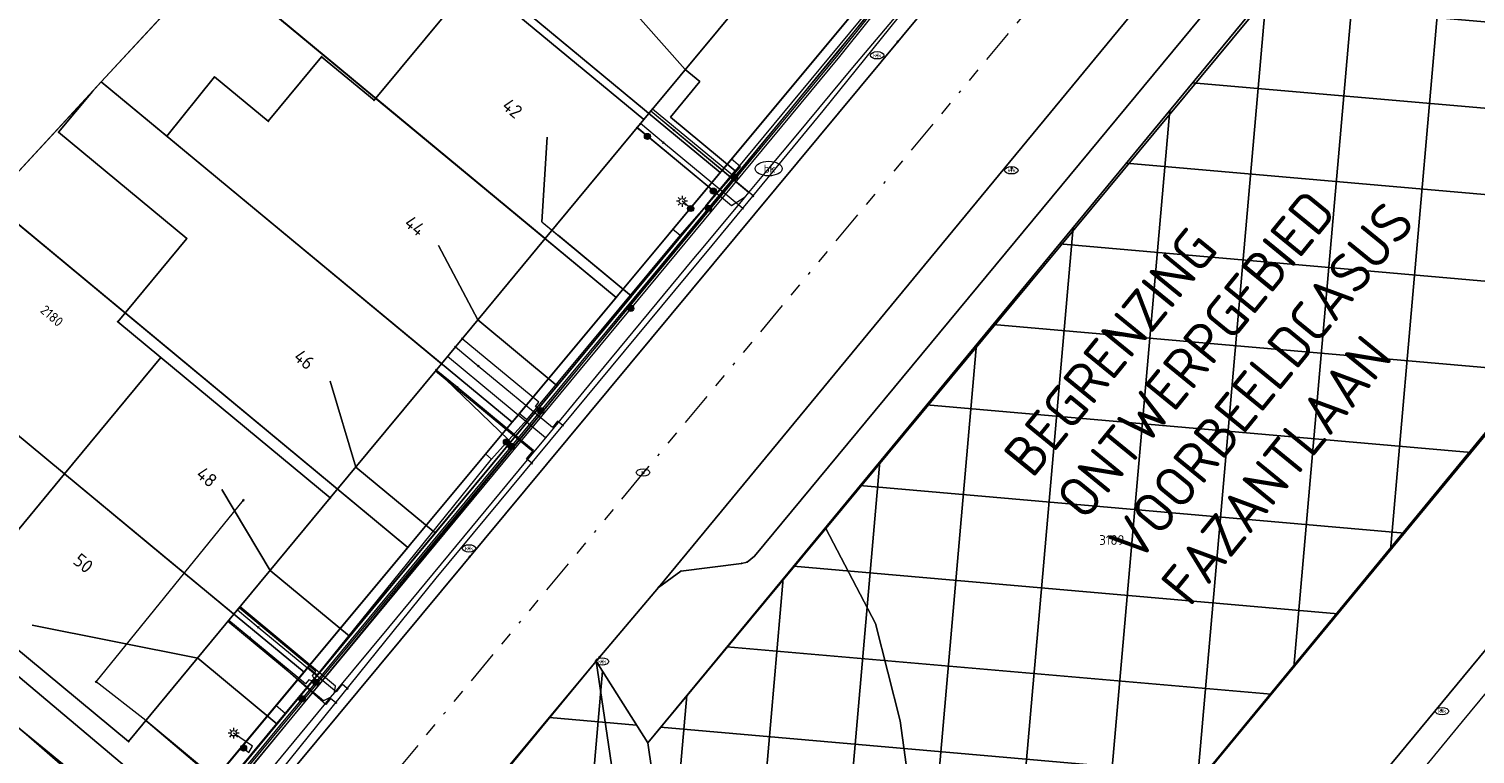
# Model space of a CAD drawing. Header units: metres. Extents: x 94073 to 94369, y 474661 to 474834.
# Tile 11 of 20: x 94110 to 94163, y 474731 to 474758. Entities that reach past the tile are written whole.
import ezdxf
from ezdxf.enums import TextEntityAlignment as Align
from ezdxf.lldxf.tags import DXFTag

# ---------------------------------------------------------------- set-up
doc = ezdxf.new("R2010")
doc.units = ezdxf.units.M
doc.linetypes.add('RI-OVERIG-SO', pattern=[17, 5, -2, 2, -2, 0, -2, 2, -2])
for name, color, linetype in [('A-Klic', 7, 'Continuous'), ('B-WE-AL-PLAATSBEPALINGSPUNT-G', 252, 'Continuous'), ('B-WE-KG-GRENS_PERCEEL-T18', 1, 'Continuous'), ('B-WE-OG-BEBOUWING_HUISNUMMER-T18', 2, 'Continuous'), ('N-Begrenzing speelplek', 10, 'Continuous')]:
    doc.layers.add(name, color=color, linetype=linetype)
for name, color, linetype, lineweight in [('B-WE-GR-BEPLANTING_CULTUUR_HEESTERS-G', 96, 'Continuous', 18), ('B-WE-GR-GROENVOORZIENING-G', 96, 'Continuous', 18), ('B-WE-IE-MEUBILAIR-S', 252, 'Continuous', 18), ('B-WE-KG-GRENS_KADASTRAAL-G', 150, 'KG-KADASTRAAL-SO', 18), ('B-WE-KG-GRENS_PERCEEL-G', 150, 'KG-PERCEEL-SO', 18), ('B-WE-KG-KADASTRAAL_PAND-G', 3, 'Continuous', 18), ('B-WE-KL-DATA-G', 90, 'KL-DATA-N', 20), ('B-WE-KL-DATA_HULPSTUK-S', 90, 'Continuous', 20), ('B-WE-KL-DATA_KABELBED-G', 90, 'Continuous', 20), ('B-WE-KL-ET_LS-G', 190, 'KL-LS-N', 20), ('B-WE-KL-ET_LS_HULPSTUK-S', 190, 'Continuous', 20), ('B-WE-KL-ET_MS-G', 130, 'KL-MS-N', 20), ('B-WE-KL-GAS_LD-G', 50, 'KL-GAS-LD-N', 20), ('B-WE-KL-GAS_LD_HULPSTUK-S', 50, 'Continuous', 20), ('B-WE-KL-WATER-G', 170, 'KL-WATER-N', 20), ('B-WE-KL-WATER-S', 170, 'Continuous', 20), ('B-WE-OG-TERREIN_ERF-G', 252, 'Continuous', 18), ('B-WE-RI-VRIJVERVAL-G', 210, 'RI-OVERIG-SO', 18), ('B-WE-RI-VRIJVERVAL_HULPSTUK-S', 210, 'Continuous', 25), ('B-WE-VH-OPENVERHARDING_BETONSTRAATSTEEN-G', 252, 'Continuous', 18), ('B-WE-VH-OPENVERHARDING_TEGEL-G', 252, 'Continuous', 18)]:
    doc.layers.add(name, color=color, linetype=linetype, lineweight=lineweight)
doc.styles.add('NLCS-ISO', font='txt')
doc.styles.add('NLCS-ISO-M200-T18', font='txt', dxfattribs={"height": 1.8})
doc.styles.get("Standard").update_dxf_attribs({"font": 'arial.ttf'})
tags = doc.linetypes.add('KG-KADASTRAAL-SO', pattern='A,5.5,-2,["K",Standard,S=1.8,R=0,X=0,Y=-0.9],-2,5.5,-2,[5,NLCS.SHX,S=0.75,R=0,X=0,Y=0],-2', length=19).pattern_tags.tags
tags[6] = DXFTag(74, 10)
tags = doc.linetypes.add('KG-PERCEEL-SO', pattern='A,5.5,-2,["P",Standard,S=1.8,R=0,X=-0.5,Y=-0.9],-2,5.5,-2,[5,NLCS.SHX,S=0.75,R=0,X=0,Y=0],-2', length=19).pattern_tags.tags
tags[6] = DXFTag(74, 10)
tags = doc.linetypes.add('KL-DATA-N', pattern='A,4,-1,[101,NLCS.shx,S=0.5,R=0,X=0,Y=0],-1,4,-1,["D",Standard,S=1,R=0,X=-0.25,Y=-0.5],-1.5', length=12.5).pattern_tags.tags
tags[18] = DXFTag(74, 10)
tags = doc.linetypes.add('KL-GAS-LD-N', pattern='A,4,-1,[69,NLCS.shx,S=0.5,R=0,X=0,Y=0],-1,4,-1,["L",Standard,S=1,R=0,X=0.25,Y=-0.5],-2', length=13).pattern_tags.tags
tags[18] = DXFTag(74, 10)
tags = doc.linetypes.add('KL-LS-N', pattern='A,4,-1,[103,NLCS.shx,S=0.75,R=0,X=0,Y=0],-1,4,-1,["L",Standard,S=1,R=0,X=0,Y=-0.5],-2', length=13).pattern_tags.tags
tags[18] = DXFTag(74, 10)
tags = doc.linetypes.add('KL-MS-N', pattern='A,4,-1,[103,NLCS.shx,S=0.75,R=0,X=0,Y=0],-1,4,-1,["M",Standard,S=1,R=0,X=0,Y=-0.5],-2', length=13).pattern_tags.tags
tags[18] = DXFTag(74, 10)
doc.linetypes.add('KL-WATER-N', pattern='A,7,-0.5,[168,NLCS.shx,S=0.75,R=0,X=0.75,Y=0],-2', length=9.5)

# ---------------------------------------------------------------- blocks, each defined once
blk = doc.blocks.new('SIE-MEUBILAIR_PUT_KOLK-SO')
blk.add_ellipse((0, 0), major_axis=(1.25, 0), ratio=0.54)
at = {"style": 'NLCS-ISO'}
blk.add_text('klk', height=0.75, dxfattribs=at).set_placement((0.03, 0), align=Align.MIDDLE_CENTER)
blk = doc.blocks.new('SIE-MEUBILAIR_PUT_RIOOLPUT-SO')
blk.add_ellipse((0, 0), major_axis=(1.25, 0), ratio=0.54)
at = {"style": 'NLCS-ISO'}
blk.add_text('ri', height=0.75, dxfattribs=at).set_placement((-0.04, 0.07), align=Align.MIDDLE_CENTER)
blk = doc.blocks.new('SKL-WTB_HULP_OVERIG-SO')
at = {"color": 0, "linetype": 'ByBlock', "lineweight": 18}
for points in [[(-0.14, 0.14), (0.14, -0.14)], [(0.14, 0.14), (-0.14, -0.14)]]:
    blk.add_lwpolyline(points, dxfattribs=at)
at = {"color": 0, "linetype": 'ByBlock', "lineweight": 18, "style": 'NLCS-ISO', "flags": 1}
for tag, p in [('TYPE', (1.5, 0)), ('OMSCHRIJVING', (1.5, -3)), ('LABEL', (1.5, -1.5))]:
    blk.add_attdef(tag, p, '', height=1, dxfattribs=at)
blk = doc.blocks.new('SKL-WTB_HULP_MOF-SO')
at = {"linetype": 'ByBlock', "lineweight": 18}
h = blk.add_hatch(color=0, dxfattribs=at)
h.dxf.hatch_style = 1
h.paths.add_polyline_path([(-0.5625, 0, 1), (0.5625, 0, 1)])
at = {"color": 0, "linetype": 'ByBlock', "lineweight": 18}
blk.add_circle((0, 0), 0.5625, dxfattribs=at)
at = {"color": 0, "linetype": 'ByBlock', "lineweight": 18, "style": 'NLCS-ISO', "flags": 1}
for tag, p in [('TYPE', (1.5, 0)), ('OMSCHRIJVING', (1.5, -3)), ('LABEL', (1.5, -1.5))]:
    blk.add_attdef(tag, p, '', height=1, dxfattribs=at)
blk = doc.blocks.new('SIE-MEUBILAIR_PAAL_LICHTMAST-SO')
for points in [[(-0.62, 0), (-1, 0)], [(-0.71, 0.71), (-0.44, 0.44)], [(0, 1), (0, 0.62)], [(0.44, 0.44), (0.71, 0.71)], [(1, 0), (0.62, 0)], [(-0.71, -0.71), (-0.44, -0.44)], [(0, -0.62), (0, -1)], [(0.44, -0.44), (0.71, -0.71)]]:
    blk.add_lwpolyline(points)
blk.add_circle((0, 0), 0.5)
blk = doc.blocks.new('SKL-WATER_BRANDKRAAN_BRANDPUT-SO')
at = {"color": 0, "linetype": 'ByBlock', "lineweight": 18}
blk.add_ellipse((0, 0), major_axis=(2.5, 0), ratio=0.54, dxfattribs=at)
at = {"color": 0, "linetype": 'ByBlock', "lineweight": 18, "style": 'NLCS-ISO'}
blk.add_text('bk', height=1.5, dxfattribs=at).set_placement((0.16, 0), align=Align.MIDDLE_CENTER)
blk = doc.blocks.new('SRI-HULP_OVERIG-SO')
at = {"color": 0, "linetype": 'ByBlock', "lineweight": 18}
for points in [[(-0.14, 0.14), (0.14, -0.14)], [(0.14, 0.14), (-0.14, -0.14)]]:
    blk.add_lwpolyline(points, dxfattribs=at)
at = {"color": 0, "linetype": 'ByBlock', "lineweight": 18, "style": 'NLCS-ISO', "flags": 1}
for tag, p in [('TYPE', (1.5, 0)), ('OMSCHRIJVING', (1.5, -3)), ('LABEL', (1.5, -1.5))]:
    blk.add_attdef(tag, p, '', height=1, dxfattribs=at)
blk = doc.blocks.new('A$C8e28291b')
at = {"layer": 'B-WE-KL-DATA-G', "ltscale": 0.25, "flags": 128}
for points in [[(94180.901, 474813.144), (94181.294, 474812.817), (94170.672, 474800.064), (94151.891, 474777.271), (94154.482, 474775.137), (94135.946, 474752.761), (94101.646, 474711.38), (94088.81, 474719.964), (94082.052, 474724.479), (94078.855, 474719.693), (94078.19, 474720.165), (94078.907, 474721.174)], [(94131, 474760), (94134.096, 474756.495), (94134.638, 474756.046), (94133.557, 474754.742), (94135.946, 474752.761), (94101.646, 474711.38), (94088.81, 474719.964), (94082.052, 474724.479), (94078.855, 474719.693), (94078.19, 474720.165), (94078.907, 474721.174)], [(94129, 474754), (94128.813, 474750.876), (94132.114, 474748.138), (94101.646, 474711.38), (94088.81, 474719.964), (94082.052, 474724.479), (94078.855, 474719.693), (94078.19, 474720.165), (94078.907, 474721.174)], [(94133.908, 474750.368), (94136.134, 474752.907), (94135.79, 474753.193)], [(94133.908, 474750.368), (94133.631, 474750.6)], [(94128.25, 474743.576), (94133.908, 474750.368)], [(94125, 474750), (94126.441, 474747.258), (94129.371, 474744.829), (94101.646, 474711.38), (94088.81, 474719.964), (94082.052, 474724.479), (94078.855, 474719.693), (94078.19, 474720.165), (94078.907, 474721.174)], [(94121, 474745), (94121.94, 474741.826), (94124.87, 474739.398), (94101.646, 474711.38), (94088.81, 474719.964), (94082.052, 474724.479), (94078.855, 474719.693), (94078.19, 474720.165), (94078.907, 474721.174)], [(94128.25, 474743.576), (94127.972, 474743.809)], [(94126.955, 474742.118), (94128.25, 474743.576)], [(94120.521, 474734.15), (94126.955, 474742.118)], [(94126.955, 474742.118), (94126.724, 474742.311)], [(94117, 474741), (94118.781, 474738.015), (94121.711, 474735.587), (94101.646, 474711.38), (94088.81, 474719.964), (94082.052, 474724.479), (94078.855, 474719.693), (94078.19, 474720.165), (94078.907, 474721.174)], [(94110, 474736), (94116.108, 474734.783), (94119.034, 474732.358), (94101.646, 474711.38), (94088.81, 474719.964), (94082.052, 474724.479), (94078.855, 474719.693), (94078.19, 474720.165), (94078.907, 474721.174)], [(94119.34, 474732.737), (94120.521, 474734.15)], [(94120.521, 474734.15), (94120.169, 474734.444)], [(94119.34, 474732.737), (94118.99, 474733.029)], [(94104.603, 474715.021), (94119.34, 474732.737)]]:
    blk.add_lwpolyline(points, dxfattribs=at)
at = {"layer": 'B-WE-KL-DATA_KABELBED-G', "ltscale": 0.25, "flags": 128}
for points in [[(94161.013, 474788.341), (94151.891, 474777.271), (94154.482, 474775.137), (94135.946, 474752.761)], [(94149.494, 474770.895), (94149.004, 474768.743), (94141.28, 474759.04), (94139.655, 474757.083), (94133.864, 474750.001), (94117.349, 474729.858), (94117.314, 474729.815)], [(94134.096, 474756.495), (94131, 474760)], [(94135.946, 474752.761), (94133.557, 474754.742), (94134.638, 474756.046), (94134.096, 474756.495)], [(94128.813, 474750.876), (94129, 474754)], [(94132.114, 474748.138), (94135.946, 474752.761)], [(94128.813, 474750.876), (94129.421, 474750.37)], [(94132.114, 474748.138), (94129.421, 474750.37)], [(94126.441, 474747.258), (94125, 474750)], [(94129.371, 474744.829), (94132.114, 474748.138)], [(94129.371, 474744.829), (94126.441, 474747.258)], [(94121.94, 474741.826), (94121, 474745)], [(94124.87, 474739.398), (94129.371, 474744.829)], [(94124.87, 474739.398), (94121.94, 474741.826)], [(94118.781, 474738.015), (94117, 474741)], [(94112.359, 474733.907), (94117.793, 474740.605)], [(94121.711, 474735.587), (94124.87, 474739.398)], [(94121.711, 474735.587), (94118.781, 474738.015)], [(94116.108, 474734.783), (94110, 474736)], [(94119.034, 474732.358), (94121.711, 474735.587)], [(94119.034, 474732.358), (94116.108, 474734.783)], [(94115.238, 474726.975), (94116.79, 474729.023), (94117.236, 474729.562), (94117.428, 474729.793), (94117.349, 474729.858), (94114.194, 474732.473), (94112.359, 474733.907)], [(94117.314, 474729.815), (94114.191, 474732.469)], [(94113.291, 474725.429), (94119.034, 474732.358)]]:
    blk.add_lwpolyline(points, dxfattribs=at)
at = {"layer": 'B-WE-KL-ET_LS-G', "ltscale": 0.25, "flags": 128}
for points in [[(94131.126, 474785.315), (94150.04, 474769.767), (94139.791, 474756.973), (94116.37, 474728.713), (94116.262, 474728.553), (94116.186, 474728.375), (94116.146, 474728.186), (94116.143, 474727.992)], [(94130.837, 474784.974), (94137.81, 474779.237), (94149.642, 474769.511), (94139.673, 474757.067), (94120.471, 474733.892), (94119.13, 474732.279), (94116.578, 474729.199)], [(94135.914, 474752.532), (94132.892, 474755.036)], [(94132.703, 474754.024), (94132.318, 474754.343)], [(94135.136, 474752.008), (94132.703, 474754.024)], [(94134.957, 474751.377), (94134.857, 474751.459), (94135.228, 474751.922), (94135.136, 474752.008)], [(94134.299, 474751.366), (94133.979, 474751.632)], [(94128.765, 474743.906), (94128.573, 474744.065), (94128.7, 474744.219), (94125.871, 474746.563)], [(94127.5, 474742.748), (94127.581, 474742.828), (94124.914, 474745.408)], [(94127.68, 474742.597), (94127.5, 474742.748)], [(94120.471, 474733.892), (94120.342, 474734.134), (94120.47, 474734.288), (94117.639, 474736.63)], [(94120.471, 474733.892), (94120.215, 474733.98), (94120.087, 474733.826), (94117.257, 474736.168)], [(94117.802, 474731.46), (94117.991, 474731.297), (94118.135, 474731.531), (94117.436, 474732.01)]]:
    blk.add_lwpolyline(points, dxfattribs=at)
at = {"layer": 'B-WE-KL-ET_MS-G', "ltscale": 0.25, "flags": 128}
blk.add_lwpolyline([(94159.537, 474680.966), (94140.096, 474697.266), (94122.138, 474712.329), (94121.829, 474712.656), (94121.542, 474712.998), (94121.277, 474713.355), (94121.037, 474713.725), (94120.782, 474714.184), (94120.564, 474714.656), (94120.385, 474715.14), (94120.246, 474715.632), (94120.157, 474716.308), (94120.143, 474716.989), (94120.204, 474717.668), (94120.338, 474718.336), (94120.544, 474718.986), (94120.82, 474719.609), (94121.163, 474720.198), (94121.568, 474720.747), (94122.728, 474722.129), (94116.501, 474727.304), (94116.339, 474727.435), (94116.209, 474727.598), (94116.117, 474727.786), (94116.068, 474727.989), (94116.064, 474728.197), (94116.105, 474728.402), (94116.189, 474728.593), (94116.312, 474728.761), (94139.732, 474757.02), (94149.841, 474769.639), (94130.98, 474785.143)], dxfattribs=at)
at = {"layer": 'B-WE-KL-GAS_LD-G', "ltscale": 0.25, "flags": 128}
for points in [[(94097.152, 474703.327), (94124.91, 474737.725), (94135.093, 474750.004), (94139.19, 474754.971), (94149.596, 474767.887)], [(94133.675, 474754.257), (94132.828, 474754.959)], [(94133.292, 474753.795), (94132.445, 474754.497)], [(94136.219, 474751.37), (94133.292, 474753.795)], [(94136.601, 474751.833), (94133.675, 474754.257)], [(94126.463, 474745.553), (94125.616, 474746.255)], [(94125.684, 474744.77), (94124.914, 474745.408)], [(94129.582, 474743.359), (94129.39, 474743.518), (94129.198, 474743.287), (94126.463, 474745.553)], [(94128.433, 474741.973), (94128.241, 474742.133), (94128.496, 474742.441), (94125.684, 474744.77)], [(94118.346, 474735.915), (94117.576, 474736.553)], [(94118.027, 474735.53), (94117.257, 474736.168)], [(94121.628, 474733.658), (94121.434, 474733.815), (94121.213, 474733.542), (94118.346, 474735.915)], [(94121.207, 474733.136), (94121.012, 474733.293), (94120.837, 474733.075), (94118.027, 474735.53)]]:
    blk.add_lwpolyline(points, dxfattribs=at)
at = {"layer": 'B-WE-KL-WATER-G', "ltscale": 0.25, "flags": 128}
for points in [[(94192.361, 474818.721), (94187.439, 474812.616), (94183.563, 474807.807), (94173.785, 474796.234), (94172.099, 474794.239), (94164.552, 474785.308), (94140.271, 474756.573), (94138.179, 474754.049), (94137.176, 474752.839), (94136.438, 474751.956), (94136.278, 474751.764), (94134.743, 474749.927), (94134.409, 474749.523), (94130.818, 474745.184), (94128.938, 474742.912), (94128.494, 474742.376), (94126.736, 474740.252), (94123.145, 474735.914), (94121.161, 474733.517), (94121.002, 474733.325), (94118.547, 474730.359), (94117.943, 474729.608), (94108.651, 474718.062), (94105.899, 474714.643), (94105.171, 474713.739), (94098.796, 474705.816), (94098.476, 474705.431), (94096.642, 474703.073)], [(94223.641, 474763.176), (94222.278, 474764.315), (94222.125, 474764.443), (94217.156, 474768.596), (94216.189, 474769.405), (94212.744, 474772.284), (94212.362, 474772.603), (94211.373, 474773.429), (94209.599, 474774.912), (94202.142, 474780.951), (94184.524, 474758.817), (94183.567, 474757.662), (94179.42, 474752.658), (94178.66, 474751.741), (94177.148, 474749.917), (94174.756, 474746.975), (94174.725, 474746.938), (94174.498, 474746.662), (94171.162, 474742.617), (94170.915, 474742.318), (94167.089, 474737.681), (94166.841, 474737.38), (94165.376, 474735.603), (94165.317, 474735.531), (94163.718, 474733.591), (94162.768, 474732.44), (94159.59, 474728.587), (94159.114, 474728.01), (94156.007, 474724.243), (94155.677, 474723.843), (94152.338, 474719.795), (94151.987, 474719.37), (94148.105, 474714.664), (94147.859, 474714.366), (94144.68, 474710.512), (94144.16, 474709.882), (94142.249, 474707.565), (94140.822, 474705.375), (94139.727, 474703.696), (94138.971, 474702.536), (94128.646, 474686.693), (94126.397, 474683.673)], [(94136.438, 474751.956), (94132.823, 474754.953)], [(94136.278, 474751.764), (94135.811, 474751.46), (94132.323, 474754.349)], [(94128.938, 474742.912), (94125.326, 474745.906)], [(94128.494, 474742.376), (94124.881, 474745.369)], [(94121.161, 474733.517), (94121.191, 474733.75), (94117.671, 474736.668)], [(94121.002, 474733.325), (94120.751, 474733.208), (94117.225, 474736.13)]]:
    blk.add_lwpolyline(points, dxfattribs=at)
at = {"layer": 'B-WE-RI-VRIJVERVAL-G', "ltscale": 0.25, "flags": 128}
for points in [[(94157.13, 474771.21), (94132.55, 474741.61)], [(94132.55, 474741.61), (94110.9, 474715.47)]]:
    blk.add_lwpolyline(points, dxfattribs=at)
at = {"layer": 'B-WE-IE-MEUBILAIR-S', "xscale": 0.2, "yscale": 0.2, "zscale": 0.2}
for p in [(94133.979, 474751.632), (94117.436, 474732.01)]:
    blk.add_blockref('SIE-MEUBILAIR_PAAL_LICHTMAST-SO', p, dxfattribs=at)
at = {"layer": 'B-WE-KL-DATA_HULPSTUK-S', "xscale": 0.2, "yscale": 0.2, "zscale": 0.2}
for p in [(94117.793, 474740.605), (94112.359, 474733.907), (94114.191, 474732.469)]:
    blk.add_blockref('SKL-WTB_HULP_OVERIG-SO', p, dxfattribs=at)
at = {"layer": 'B-WE-KL-ET_LS_HULPSTUK-S', "xscale": 0.2, "yscale": 0.2, "zscale": 0.2}
for name, p in [('SKL-WTB_HULP_OVERIG-SO', (94132.892, 474755.036)), ('SKL-WTB_HULP_OVERIG-SO', (94132.318, 474754.343)), ('SKL-WTB_HULP_MOF-SO', (94132.703, 474754.024)), ('SKL-WTB_HULP_MOF-SO', (94135.914, 474752.532)), ('SKL-WTB_HULP_MOF-SO', (94135.136, 474752.008)), ('SKL-WTB_HULP_MOF-SO', (94134.299, 474751.366)), ('SKL-WTB_HULP_MOF-SO', (94134.957, 474751.377)), ('SKL-WTB_HULP_MOF-SO', (94132.091, 474747.682)), ('SKL-WTB_HULP_OVERIG-SO', (94125.871, 474746.563)), ('SKL-WTB_HULP_OVERIG-SO', (94124.914, 474745.408)), ('SKL-WTB_HULP_MOF-SO', (94128.765, 474743.906)), ('SKL-WTB_HULP_MOF-SO', (94127.5, 474742.748)), ('SKL-WTB_HULP_MOF-SO', (94127.68, 474742.597)), ('SKL-WTB_HULP_OVERIG-SO', (94117.257, 474736.168)), ('SKL-WTB_HULP_OVERIG-SO', (94117.639, 474736.63)), ('SKL-WTB_HULP_MOF-SO', (94120.471, 474733.892)), ('SKL-WTB_HULP_MOF-SO', (94119.962, 474733.28)), ('SKL-WTB_HULP_MOF-SO', (94117.802, 474731.46))]:
    blk.add_blockref(name, p, dxfattribs=at)
at = {"layer": 'B-WE-KL-GAS_LD_HULPSTUK-S', "xscale": 0.2, "yscale": 0.2, "zscale": 0.2}
for p in [(94132.828, 474754.959), (94132.445, 474754.497), (94133.292, 474753.795), (94133.675, 474754.257), (94136.601, 474751.833), (94136.219, 474751.37), (94125.616, 474746.255), (94124.914, 474745.408), (94126.463, 474745.553), (94125.684, 474744.77), (94129.582, 474743.359), (94128.433, 474741.973), (94117.257, 474736.168), (94117.576, 474736.553), (94118.346, 474735.915), (94118.027, 474735.53), (94121.628, 474733.658), (94121.207, 474733.136)]:
    blk.add_blockref('SKL-WTB_HULP_OVERIG-SO', p, dxfattribs=at)
at = {"layer": 'B-WE-KL-WATER-S', "xscale": 0.2, "yscale": 0.2, "zscale": 0.2}
blk.add_blockref('SKL-WATER_BRANDKRAAN_BRANDPUT-SO', (94137.176, 474752.839), dxfattribs=at)
at = {"layer": 'B-WE-RI-VRIJVERVAL_HULPSTUK-S', "xscale": 0.2, "yscale": 0.2, "zscale": 0.2}
for p in [(94141.94, 474757.53), (94146.14, 474752.85), (94132.55, 474741.61), (94126.14, 474738.52), (94130.94, 474734.83), (94162, 474732.86)]:
    blk.add_blockref('SRI-HULP_OVERIG-SO', p, dxfattribs=at)

msp = doc.modelspace()

# ---------------------------------------------------------------- hatches: boundary and pattern name
at = {"layer": 'N-Begrenzing speelplek'}
h = msp.add_hatch(dxfattribs=at)
h.set_pattern_fill('ANSI37', color=256, angle=40)
edge = h.paths.add_edge_path()
edge.add_line((94149.97, 474718.54), (94134.241, 474699.882))
edge.add_line((94134.241, 474699.882), (94120.002, 474711.736))
edge.add_arc((94123.461, 474716.499), 5.886, 140.8922, 234.0162, ccw=False)
edge.add_line((94118.893, 474720.212), (94130.813, 474734.671))
edge.add_line((94130.813, 474734.671), (94132.713, 474731.658))
edge.add_line((94132.713, 474731.658), (94184.252, 474794.085))
edge.add_line((94184.252, 474794.085), (94186.238, 474794.988))
edge.add_line((94186.238, 474794.988), (94187.54, 474794.73))
edge.add_line((94187.54, 474794.73), (94201.444, 474783.317))
edge.add_line((94201.444, 474783.317), (94201.137, 474781.838))
edge.add_line((94201.137, 474781.838), (94200.975, 474780.181))
edge.add_line((94200.975, 474780.181), (94183.595, 474759.22))
edge.add_line((94183.595, 474759.22), (94175.869, 474749.877))
edge.add_line((94175.869, 474749.877), (94172.03, 474753.169))
edge.add_line((94172.03, 474753.169), (94146.46, 474722.24))
edge.add_line((94146.46, 474722.24), (94146.172, 474721.795))
edge.add_line((94146.172, 474721.795), (94149.97, 474718.54))
h.paths.add_polyline_path([(94153.002, 474736.082), (94165.912, 474752.418), (94158.263, 474758.463), (94145.353, 474742.127)], flags=24)

# ---------------------------------------------------------------- linework, layer by layer
at = {"layer": 'B-WE-AL-PLAATSBEPALINGSPUNT-G'}
for p in [(94141.18, 474757.018), (94120.683, 474756.964), (94116.734, 474756.22), (94122.682, 474755.434), (94122.619, 474755.359), (94118.71, 474754.583), (94132.573, 474754.651), (94110.977, 474754.177), (94114.974, 474754.031), (94146.132, 474752.776), (94115.704, 474750.259), (94128.931, 474750.255), (94113.158, 474747.187), (94114.752, 474745.866), (94125.105, 474745.639), (94111.195, 474741.574), (94132.543, 474741.629), (94121.002, 474740.687), (94139.281, 474739.564), (94126.119, 474738.829), (94136.381, 474738.324), (94136.648, 474738.54), (94133.938, 474737.988), (94136.179, 474738.273), (94133.111, 474737.39), (94137.583, 474737.519), (94117.448, 474736.399), (94130.813, 474734.671), (94131.028, 474734.655), (94162.022, 474732.826), (94113.556, 474731.703), (94132.713, 474731.658)]:
    msp.add_point(p, dxfattribs=at)
at = {"layer": 'B-WE-GR-BEPLANTING_CULTUUR_HEESTERS-G'}
msp.add_lwpolyline([(94141.118, 474736.062), (94139.281, 474739.564), (94137.583, 474737.519), (94132.713, 474731.658), (94133.289, 474727.741), (94141.542, 474720.778), (94144.381, 474724.211), (94143.16, 474726.838), (94142.385, 474729.866), (94142.033, 474732.471)], close=True, dxfattribs=at)
msp.add_lwpolyline([(94120.121, 474721.744), (94118.893, 474720.212, 0.414681), (94119.739, 474711.955), (94120.002, 474711.736), (94120.998, 474710.907), (94121.26, 474710.689), (94134.212, 474699.906), (94134.241, 474699.882, 0.386549), (94134.88, 474699.931), (94137.23, 474702.87), (94137.019, 474703.045), (94137.57, 474703.71), (94125.955, 474713.333), (94124.819, 474714.299), (94122.406, 474716.351), (94131.827, 474727.77), (94130.813, 474734.671), (94122.061, 474724.166)], format="xyb", close=True, dxfattribs=at)
at = {"layer": 'B-WE-GR-GROENVOORZIENING-G'}
msp.add_lwpolyline([(94146.46, 474722.24), (94164.879, 474744.625), (94172.03, 474753.169), (94171.923, 474757.502), (94171.782, 474761.867), (94171.706, 474766.819), (94165.837, 474771.55), (94139.281, 474739.564), (94141.118, 474736.062), (94142.033, 474732.471), (94142.385, 474729.866), (94143.16, 474726.838), (94144.381, 474724.211)], close=True, dxfattribs=at)
at = {"layer": 'B-WE-KG-GRENS_KADASTRAAL-G'}
for p, q in [((94120.719, 474764.854), (94135.391, 474752.695)), ((94131.55, 474748.085), (94116.635, 474760.445)), ((94112.552, 474756.037), (94127.712, 474743.48)), ((94123.868, 474738.866), (94108.469, 474751.628)), ((94114.744, 474727.917), (94120.033, 474734.264))]:
    msp.add_line(p, q, dxfattribs=at)
for points in [[(94135.391, 474752.695), (94135.443, 474752.757), (94140.749, 474759.125)], [(94131.55, 474748.085), (94131.599, 474748.145), (94135.391, 474752.695)], [(94127.712, 474743.48), (94127.868, 474743.666), (94131.55, 474748.085)], [(94104.385, 474747.219), (94114.816, 474738.572), (94120.033, 474734.264)], [(94123.868, 474738.866), (94123.961, 474738.978), (94127.712, 474743.48)], [(94120.033, 474734.264), (94120.166, 474734.424), (94123.868, 474738.866)], [(94108.259, 474733.218), (94113.495, 474728.938), (94114.744, 474727.917)]]:
    msp.add_lwpolyline(points, dxfattribs=at)
at = {"layer": 'B-WE-KG-GRENS_PERCEEL-G'}
for points in [[(94134.987, 474780.259), (94120.719, 474764.854), (94135.391, 474752.695), (94135.443, 474752.757), (94140.749, 474759.125), (94133.868, 474765.138), (94136.039, 474767.781), (94131.495, 474771.532), (94133.423, 474773.895), (94134.733, 474775.5), (94134.753, 474775.516), (94137.191, 474778.484)], [(94120.719, 474764.854), (94116.635, 474760.445), (94131.55, 474748.085), (94131.599, 474748.145), (94135.391, 474752.695)], [(94116.635, 474760.445), (94112.552, 474756.037), (94127.712, 474743.48), (94127.868, 474743.666), (94131.55, 474748.085)], [(94112.552, 474756.037), (94108.469, 474751.628), (94123.868, 474738.866), (94123.961, 474738.978), (94127.712, 474743.48)], [(94108.469, 474751.628), (94104.385, 474747.219), (94114.816, 474738.572), (94120.033, 474734.264), (94120.166, 474734.424), (94123.868, 474738.866)], [(94104.385, 474747.219), (94098.673, 474741.052), (94099.726, 474740.192), (94104.077, 474736.636), (94108.259, 474733.218), (94113.495, 474728.938), (94114.744, 474727.917), (94120.033, 474734.264), (94114.816, 474738.572)], [(94096.453, 474715.505), (94101.533, 474712.109), (94105.591, 474716.965), (94114.715, 474727.883), (94114.744, 474727.917), (94113.495, 474728.938), (94108.259, 474733.218), (94107.723, 474732.428), (94107.362, 474731.896), (94107.254, 474731.963), (94106.483, 474730.836)]]:
    msp.add_lwpolyline(points, close=True, dxfattribs=at)
msp.add_lwpolyline([(94140.749, 474759.125), (94135.443, 474752.757), (94135.391, 474752.695), (94131.599, 474748.145), (94131.55, 474748.085), (94127.868, 474743.666), (94127.712, 474743.48), (94123.961, 474738.978), (94123.868, 474738.866), (94120.166, 474734.424), (94120.033, 474734.264), (94114.744, 474727.917), (94114.715, 474727.883), (94105.591, 474716.965), (94104.894, 474715.909), (94101.299, 474710.465), (94098.597, 474712.298), (94095.624, 474708.576), (94112.268, 474694.097), (94139.494, 474698.059), (94188.1, 474756.791), (94204.837, 474777.198)], dxfattribs=at)
at = {"layer": 'B-WE-KG-KADASTRAAL_PAND-G'}
for points in [[(94126.324, 474759.829), (94132.573, 474754.651), (94136.652, 474759.572), (94130.403, 474764.751), (94128.303, 474762.217), (94125.601, 474764.444), (94123.629, 474762.051)], [(94126.324, 474759.829), (94132.573, 474754.651), (94136.652, 474759.572), (94130.403, 474764.751), (94128.303, 474762.217), (94125.601, 474764.444), (94123.629, 474762.051)], [(94128.931, 474750.255), (94132.573, 474754.651), (94126.324, 474759.829), (94122.682, 474755.434)], [(94128.931, 474750.255), (94132.573, 474754.651), (94126.324, 474759.829), (94122.682, 474755.434)], [(94128.931, 474750.255), (94122.682, 474755.434), (94122.619, 474755.359), (94120.683, 474756.964), (94118.71, 474754.583), (94116.734, 474756.22), (94114.974, 474754.031), (94125.105, 474745.639)], [(94128.931, 474750.255), (94122.682, 474755.434), (94122.619, 474755.359), (94120.683, 474756.964), (94118.71, 474754.583), (94116.734, 474756.22), (94114.974, 474754.031), (94125.105, 474745.639)], [(94112.552, 474756.037), (94112.225, 474755.683), (94110.977, 474754.177), (94115.704, 474750.259), (94113.158, 474747.187), (94114.752, 474745.866), (94121.002, 474740.687), (94125.105, 474745.639), (94114.974, 474754.031)], [(94112.552, 474756.037), (94112.225, 474755.683), (94110.977, 474754.177), (94115.704, 474750.259), (94113.158, 474747.187), (94114.752, 474745.866), (94121.002, 474740.687), (94125.105, 474745.639), (94114.974, 474754.031)], [(94117.448, 474736.399), (94121.002, 474740.687), (94114.752, 474745.866), (94111.195, 474741.574)], [(94117.448, 474736.399), (94121.002, 474740.687), (94114.752, 474745.866), (94111.195, 474741.574)], [(94106.964, 474736.23), (94107.391, 474736.812), (94113.556, 474731.703), (94117.448, 474736.399), (94111.195, 474741.574), (94109.346, 474739.343), (94106.906, 474741.396), (94104.351, 474738.295), (94106.866, 474736.097)], [(94106.964, 474736.23), (94107.391, 474736.812), (94113.556, 474731.703), (94117.448, 474736.399), (94111.195, 474741.574), (94109.346, 474739.343), (94106.906, 474741.396), (94104.351, 474738.295), (94106.866, 474736.097)]]:
    msp.add_lwpolyline(points, close=True, dxfattribs=at)
at = {"layer": 'B-WE-OG-TERREIN_ERF-G'}
for points in [[(94134.834, 474780.093), (94112.552, 474756.037), (94114.974, 474754.031), (94116.734, 474756.22), (94118.71, 474754.583), (94120.683, 474756.964), (94122.619, 474755.359), (94122.682, 474755.434), (94126.324, 474759.829)], [(94136.652, 474759.572), (94132.573, 474754.651), (94128.931, 474750.255), (94125.105, 474745.639), (94121.002, 474740.687), (94117.448, 474736.399), (94113.556, 474731.703), (94107.391, 474736.812), (94106.964, 474736.23), (94115.599, 474728.959), (94115.882, 474729.299), (94140.769, 474759.167)], [(94101.865, 474712.219), (94114.611, 474727.758), (94109.783, 474731.972)]]:
    msp.add_lwpolyline(points, dxfattribs=at)
msp.add_lwpolyline([(94112.225, 474755.683), (94105.918, 474748.874), (94107.24, 474747.772), (94105.801, 474746.046), (94104.511, 474744.498), (94103.018, 474745.743), (94099.753, 474742.218), (94104.351, 474738.295), (94106.906, 474741.396), (94109.346, 474739.343), (94111.195, 474741.574), (94114.752, 474745.866), (94113.158, 474747.187), (94115.704, 474750.259), (94110.977, 474754.177)], close=True, dxfattribs=at)
at = {"layer": 'B-WE-VH-OPENVERHARDING_BETONSTRAATSTEEN-G'}
for points in [[(94180.106, 474794.192), (94175.455, 474797.987), (94170.05, 474791.45), (94158.457, 474777.651), (94158.271, 474777.178), (94117.415, 474728.021), (94115.456, 474725.555), (94120.121, 474721.744), (94122.061, 474724.166), (94130.813, 474734.671), (94133.111, 474737.39), (94155.301, 474764.275), (94157.39, 474766.716)], [(94133.111, 474737.39), (94133.938, 474737.988), (94136.179, 474738.273), (94136.381, 474738.324), (94136.648, 474738.54), (94154.825, 474760.474), (94160.682, 474767.624), (94180.283, 474791.27), (94180.352, 474791.493), (94180.262, 474793.842), (94180.326, 474794.242), (94180.562, 474794.743), (94180.106, 474794.192), (94157.39, 474766.716), (94155.301, 474764.275)], [(94175.869, 474749.877), (94172.03, 474753.169), (94164.879, 474744.625), (94146.46, 474722.24), (94150.35, 474719.04)]]:
    msp.add_lwpolyline(points, close=True, dxfattribs=at)
msp.add_lwpolyline([(94186.519, 474756.801), (94183.595, 474759.22), (94182.335, 474757.696), (94175.869, 474749.877), (94150.35, 474719.04), (94149.97, 474718.54), (94146.83, 474714.89), (94137.57, 474703.71), (94137.019, 474703.045), (94137.23, 474702.87), (94134.88, 474699.931, -0.386549), (94134.241, 474699.882), (94137.319, 474697.291), (94140.44, 474701.114), (94144.251, 474705.782)], format="xyb", close=True, dxfattribs=at)
at = {"layer": 'B-WE-VH-OPENVERHARDING_TEGEL-G'}
for points in [[(94140.769, 474759.167), (94115.882, 474729.299), (94117.321, 474728.099), (94117.415, 474728.021), (94158.271, 474777.178)], [(94154.825, 474760.474), (94136.648, 474738.54), (94136.381, 474738.324), (94136.179, 474738.273), (94133.938, 474737.988), (94133.111, 474737.39), (94130.813, 474734.671), (94131.827, 474727.77), (94133.289, 474727.741), (94132.713, 474731.658), (94137.583, 474737.519), (94139.281, 474739.564), (94165.837, 474771.55)]]:
    msp.add_lwpolyline(points, dxfattribs=at)
msp.add_lwpolyline([(94099.753, 474742.218), (94098.648, 474741.025), (94099.699, 474740.152), (94101.513, 474738.644), (94106.55, 474734.625), (94108.261, 474733.221), (94109.783, 474731.972), (94114.611, 474727.758), (94115.599, 474728.959), (94106.964, 474736.23), (94106.866, 474736.097), (94104.351, 474738.295)], close=True, dxfattribs=at)
at = {"layer": 'N-Begrenzing speelplek'}
msp.add_lwpolyline([(94149.97, 474718.54), (94134.241, 474699.882), (94120.002, 474711.736, -0.430275), (94118.893, 474720.212), (94130.813, 474734.671), (94132.713, 474731.658), (94184.252, 474794.085), (94186.238, 474794.988), (94187.54, 474794.73), (94201.444, 474783.317), (94201.137, 474781.838), (94200.975, 474780.181), (94183.595, 474759.22), (94175.869, 474749.877), (94172.03, 474753.169), (94146.46, 474722.24), (94146.172, 474721.795), (94149.97, 474718.54)], format="xyb", close=True, dxfattribs=at)

# ---------------------------------------------------------------- block references
at = {"layer": 'A-Klic'}
msp.add_blockref('A$C8e28291b', (0, 0), dxfattribs=at)
at = {"layer": 'B-WE-IE-MEUBILAIR-S', "xscale": 0.2, "yscale": 0.2, "zscale": 0.2}
for name, p in [('SIE-MEUBILAIR_PUT_KOLK-SO', (94141.18, 474757.018)), ('SIE-MEUBILAIR_PUT_KOLK-SO', (94146.132, 474752.776)), ('SIE-MEUBILAIR_PUT_RIOOLPUT-SO', (94132.543, 474741.629)), ('SIE-MEUBILAIR_PUT_KOLK-SO', (94126.119, 474738.829)), ('SIE-MEUBILAIR_PUT_KOLK-SO', (94131.028, 474734.655)), ('SIE-MEUBILAIR_PUT_KOLK-SO', (94162.022, 474732.826))]:
    msp.add_blockref(name, p, dxfattribs=at)

# ---------------------------------------------------------------- texts
at = {"layer": 'B-WE-KG-GRENS_PERCEEL-T18', "ltscale": 0.2, "style": 'NLCS-ISO'}
msp.add_text('2180', height=0.36, rotation=-40.8, dxfattribs=at).set_placement((94110.729, 474747.407), align=Align.MIDDLE_CENTER)
msp.add_text('3189', height=0.36, dxfattribs=at).set_placement((94149.839, 474739.137), align=Align.MIDDLE_CENTER)
at = {"layer": 'B-WE-OG-BEBOUWING_HUISNUMMER-T18', "ltscale": 0.2, "style": 'NLCS-ISO'}
for s, rotation, p in [('42', -39.6, (94127.719, 474755.062)), ('44', -39.7, (94124.125, 474750.725)), ('46', -39.6, (94120.04, 474745.795)), ('48', -39.7, (94116.446, 474741.459)), ('50', -39.6, (94111.889, 474738.279))]:
    msp.add_text(s, height=0.5, rotation=rotation, dxfattribs=at).set_placement(p, align=Align.MIDDLE_CENTER)
at = {"layer": 'N-Begrenzing speelplek', "insert": (94149.233, 474739.469), "char_height": 1.5, "attachment_point": 4, "rotation": 50.7857, "style": 'NLCS-ISO-M200-T18'}
msp.add_mtext_dynamic_manual_height_columns('BEGRENZING ONTWERPGEBIED VOORBEELDCASUS FAZANTLAAN', width=21.10514, gutter_width=31.25, heights=[0], dxfattribs=at)

doc.saveas('drawing.dxf')
